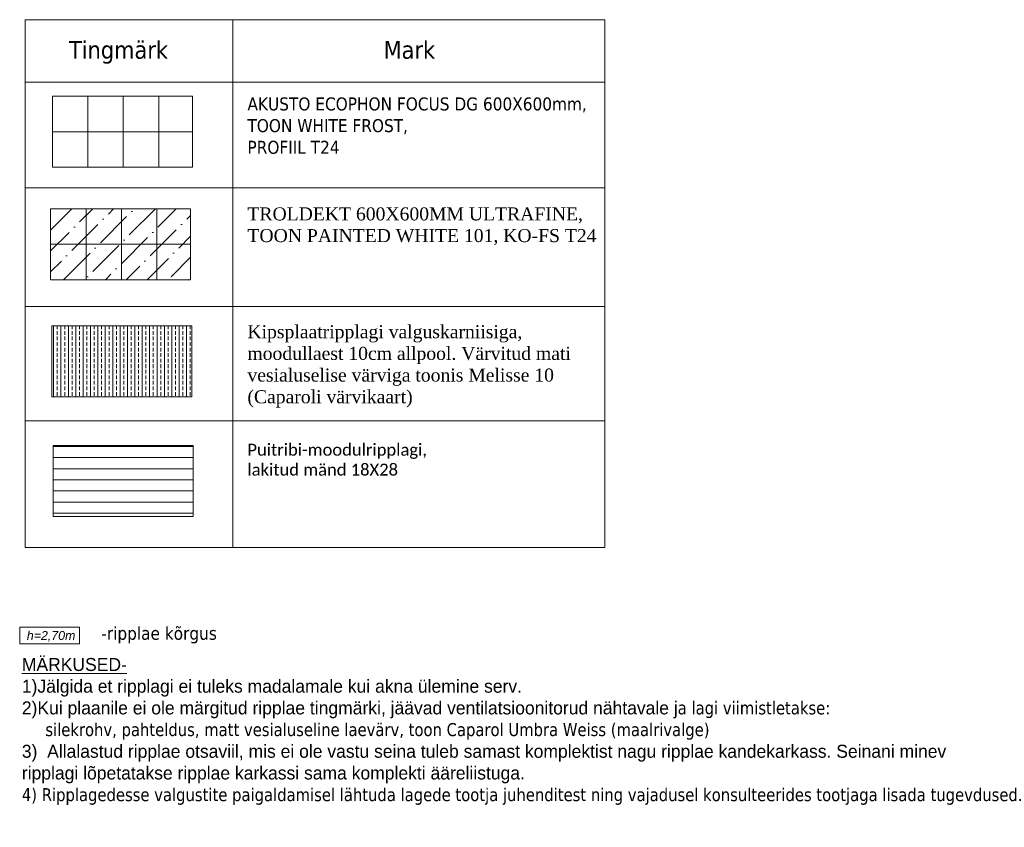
# Model space of a CAD drawing. Header units: millimetres. Extents: x 71658 to 298332, y -154437 to -30421.
# Tile 155 of 155: x 131400 to 148060, y -63249 to -49596. Entities that reach past the tile are written whole.
import ezdxf

# ---------------------------------------------------------------- set-up
doc = ezdxf.new("R2010")
doc.units = ezdxf.units.MM
doc.header["$LTSCALE"] = 500
doc.header["$MEASUREMENT"] = 0
doc.layers.add('SA_Ripplagi', color=45, linetype='Continuous', lineweight=9)
doc.styles.add('OmaText', font='tahoma.ttf')

msp = doc.modelspace()

# ---------------------------------------------------------------- hatches: boundary and pattern name
at = {"layer": 'SA_Ripplagi'}
h = msp.add_hatch(dxfattribs=at)
h.set_pattern_fill('ANSI36', color=256, scale=2000)
h.set_pattern_definition([(45, (-5516.6, 3863.83), (132.58252, 486.1359), [625, -125, 0, -125])])
h.paths.add_polyline_path([(134291.778, -52792.392), (131921.778, -52792.392), (131921.778, -53992.392), (134291.778, -53992.392)])
h = msp.add_hatch(dxfattribs=at)
h.set_pattern_fill('ANSI33', color=256, scale=500, angle=45, style=0)
h.set_pattern_definition([(90, (-2651.66, 10734.22), (-125, 0), []), (90, (-2589.16, 10796.72), (-125, 0), [62.5, -31.25])])
h.paths.add_polyline_path([(131944.787, -55969.248), (134314.787, -55969.248), (134314.787, -54769.248), (131944.787, -54769.248)])
h = msp.add_hatch(dxfattribs=at)
h.set_pattern_fill('ANSI31', color=256, scale=1500, angle=135, style=0)
h.paths.add_polyline_path([(131967.144, -56794.817), (134337.144, -56794.817), (134337.144, -57994.817), (131967.144, -57994.817)])

# ---------------------------------------------------------------- linework, layer by layer
at = {"layer": 'SA_Ripplagi', "color": 18, "true_color": 0x000000}
for p, q in [((131492.511, -49595.717), (131492.511, -56177.407)), ((131492.511, -49595.717), (141303.399, -49595.717)), ((135007.025, -49595.717), (135007.025, -58516.561)), ((141303.399, -49595.717), (141303.399, -56177.407)), ((141303.399, -49595.717), (141303.399, -58516.561)), ((131492.511, -50650.072), (141303.399, -50650.072)), ((131492.511, -52386.693), (131492.511, -58516.561)), ((131492.511, -52437.899), (141303.399, -52437.899)), ((135007.025, -52386.693), (135007.025, -58516.561)), ((131492.511, -54446.172), (141303.399, -54446.172)), ((131492.511, -56376.395), (141303.399, -56376.395)), ((131492.511, -58516.561), (141303.399, -58516.561))]:
    msp.add_line(p, q, dxfattribs=at)
at = {"layer": 'SA_Ripplagi'}
for p, q in [((131952.987, -50888.734), (131952.987, -52088.734)), ((131952.987, -50888.734), (134322.987, -50888.734)), ((132552.987, -50888.734), (132552.987, -52088.734)), ((133152.987, -50888.734), (133152.987, -52088.734)), ((133752.987, -50888.734), (133752.987, -52088.734)), ((131952.987, -51488.734), (134322.987, -51488.734)), ((131952.987, -52088.734), (134322.987, -52088.734)), ((131952.987, -52088.734), (134322.987, -52088.734)), ((131921.778, -52792.392), (131921.778, -53992.392)), ((131921.778, -52792.392), (134291.778, -52792.392)), ((132521.778, -52792.392), (132521.778, -53992.392)), ((133121.778, -52792.392), (133121.778, -53992.392)), ((133721.778, -52792.392), (133721.778, -53992.392)), ((131921.778, -53392.392), (134291.778, -53392.392)), ((131921.778, -53392.392), (134291.778, -53392.392)), ((131921.778, -53992.392), (134291.778, -53992.392)), ((131967.144, -56794.817), (131967.144, -57994.817)), ((131967.144, -56794.817), (134337.144, -56794.817)), ((131967.144, -57994.817), (134337.144, -57994.817))]:
    msp.add_line(p, q, dxfattribs=at)
at = {"layer": 'SA_Ripplagi', "color": 18, "true_color": 0x000000}
for points in [[(131952.987, -50888.734), (134322.987, -50888.734), (134322.987, -52088.734), (131952.987, -52088.734)], [(131952.987, -50888.734), (134322.987, -50888.734), (134322.987, -52088.734), (131952.987, -52088.734)], [(131921.778, -52792.392), (134291.778, -52792.392), (134291.778, -53992.392), (131921.778, -53992.392)], [(131921.778, -52792.392), (134291.778, -52792.392), (134291.778, -53992.392), (131921.778, -53992.392)], [(131944.787, -54769.248), (134314.787, -54769.248), (134314.787, -55969.248), (131944.787, -55969.248)], [(131967.144, -56794.817), (134337.144, -56794.817), (134337.144, -57994.817), (131967.144, -57994.817)], [(131967.144, -56794.817), (134337.144, -56794.817), (134337.144, -57994.817), (131967.144, -57994.817)], [(131399.683, -59863.268), (132409.984, -59863.268), (132409.984, -60145.18), (131399.683, -60145.18)]]:
    msp.add_lwpolyline(points, close=True, dxfattribs=at)

# ---------------------------------------------------------------- texts
at = {"layer": 'SA_Ripplagi', "color": 18, "true_color": 0x000000, "attachment_point": 1, "style": 'OmaText'}
for s, insert, char_height, width in [('Tingmärk', (132234.064, -49955.832), 300, 2760.71136), ('Mark', (137556.678, -49955.832), 300, 2760.71136), ('AKUSTO ECOPHON FOCUS DG 600X600mm, {\\fTahoma|b0|i0|c186|p34;\\P}TOON WHITE FROST, {\\fTahoma|b0|i0|c186|p34;\\P}PROFIIL T24', (135253.206, -50909.423), 220, 7125.43757), ('{\\fTimes New Roman|b0|i0|c0|p18;TROLDEKT 600X600MM ULTRAFINE, \\fTimes New Roman|b0|i0|c186|p18;\\P\\fTimes New Roman|b0|i0|c0|p18;TOON PAINTED WHITE 101, KO-FS T24}', (135253.206, -52768.716), 220, 7125.43757), ('{\\fTimes New Roman|b0|i0|c186|p18;K\\fTimes New Roman|b0|i0|c0|p18;ipsplaatripplagi valguskarniisiga,\\fTimes New Roman|b0|i0|c186|p18; \\P\\fTimes New Roman|b0|i0|c0|p18;moodullaest 10cm allpool\\fTimes New Roman|b0|i0|c186|p18;. \\fTimes New Roman|b0|i0|c0|p18;Värvitud mati \\fTimes New Roman|b0|i0|c186|p18;\\P\\fTimes New Roman|b0|i0|c0|p18;vesialuselise värviga toonis Melisse 10 \\fTimes New Roman|b0|i0|c186|p18;\\P\\fTimes New Roman|b0|i0|c0|p18;(Caparoli värvikaart)}', (135253.206, -54760.22), 220, 7125.43757), ('{\\fCalibri|b0|i0|c0|p34;\\H0.91667x;Puitribi-moodulripplagi, \\fCalibri|b0|i0|c186|p34;\\P\\fCalibri|b0|i0|c0|p34;lakitud mänd 18X28}', (135253.206, -56765.258), 220, 7125.43757), ('{\\f@Arial Unicode MS|b0|i1|c186|p34;h=2,70m}', (131520.597, -59931.093), 150, 3299.12335), ('{\\fTahoma|b0|i0|c186|p34;-ripplae kõrgus}', (132780.319, -59859.101), 220, 6909.41491), ('{\\f@Arial Unicode MS|b0|i0|c186|p34;\\LMÄRKUSED-\\P\\l1)Jälgida et ripplagi ei tuleks madalamale kui akna ülemine serv.\\P2)Kui plaanile ei ole märgitud ripplae tingmärki, jäävad v\\fArial|b0|i0|c186|p34;entilatsioonitorud nähtavale j\\fTahoma|b0|i0|c186|p34;a lagi viimistletakse:\\P     }silekrohv, pahteldus, matt vesialuseline laevärv, toon Caparol Umbra Weiss (maalrivalge){\\fArial|b0|i0|c186|p34;\\P3)  \\fArial|b0|i0|c0|p34;Allalastud ripplae otsaviil, mis ei ole vastu seina tuleb samast komplektist nagu ripplae kandekarkass. Seinani minev ripplagi lõpetatakse ripplae karkassi sama komplekti ääreliistuga.\\fArial|b0|i0|c186|p34;\\P}4) Ripplagedesse valgustite paigaldamisel lähtuda lagede tootja juhenditest ning vajadusel konsulteerides tootjaga lisada tugevdused.', (131435.782, -60386.967), 220, 16653.1217)]:
    msp.add_mtext(s, dxfattribs=dict(at, insert=insert, char_height=char_height, width=width))

doc.saveas('drawing.dxf')
